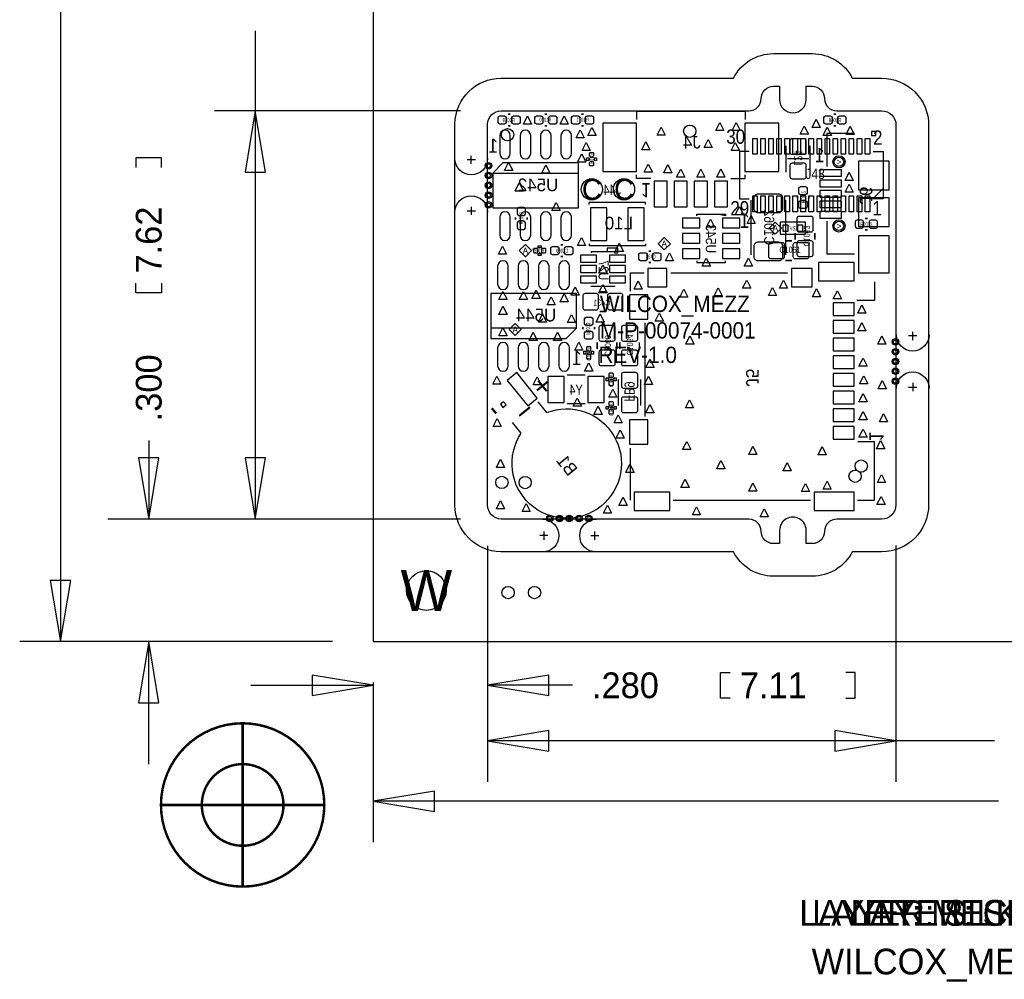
# Model space of a CAD drawing. Extents: x -29 to 285, y -29 to 263.
# Tile 1 of 6: x -29 to 32, y -29 to 31. Entities that reach past the tile are written whole.
import ezdxf
from ezdxf.enums import TextEntityAlignment as Align

# ---------------------------------------------------------------- set-up
doc = ezdxf.new("R2010")
doc.units = 0
for name, color, linetype in [('ASSY_BOT', 14, 'CONTINUOUS'), ('ASSY_TOP', 15, 'CONTINUOUS'), ('BOT', 13, 'CONTINUOUS'), ('DRILL', 9, 'CONTINUOUS'), ('OUTLINE', 6, 'CONTINUOUS'), ('SILK_BOT', 10, 'CONTINUOUS'), ('SILK_TOP', 11, 'CONTINUOUS'), ('TOP', 12, 'CONTINUOUS')]:
    doc.layers.add(name, color=color, linetype=linetype)

# ---------------------------------------------------------------- blocks, each defined once
blk = doc.blocks.new('FIGURE_DIAMOND')
blk.add_lwpolyline([(-0.5, 0), (0, 0.5), (0.5, 0), (0, -0.5)], close=True)
blk = doc.blocks.new('FIGURE_TRI')
blk.add_lwpolyline([(-0.5, -0.5), (0, 0.5), (0.5, -0.5)], close=True)
blk = doc.blocks.new('FIGURE_CIRCLE')
blk.add_circle((0, 0), 0.5)

msp = doc.modelspace()

# ---------------------------------------------------------------- linework, layer by layer
at = {"layer": 'BOT'}
for points in [[(1.0541, 24.5745), (0.7493, 24.5745, -0.294587), (0.6477, 24.6761), (0.6477, 24.9809, -0.294587), (0.7493, 25.0825), (1.0541, 25.0825, -0.294587), (1.1557, 24.9809), (1.1557, 24.6761, -0.294587)], [(1.9177, 24.5745), (1.6129, 24.5745, -0.294587), (1.5113, 24.6761), (1.5113, 24.9809, -0.294587), (1.6129, 25.0825), (1.9177, 25.0825, -0.294587), (2.0193, 24.9809), (2.0193, 24.6761, -0.294587)], [(3.3401, 24.5745), (3.0353, 24.5745, -0.294587), (2.9337, 24.6761), (2.9337, 24.9809, -0.294587), (3.0353, 25.0825), (3.3401, 25.0825, -0.294587), (3.4417, 24.9809), (3.4417, 24.6761, -0.294587)], [(4.2037, 24.5745), (3.8989, 24.5745, -0.294587), (3.7973, 24.6761), (3.7973, 24.9809, -0.294587), (3.8989, 25.0825), (4.2037, 25.0825, -0.294587), (4.3053, 24.9809), (4.3053, 24.6761, -0.294587)], [(5.3213, 25.0825), (5.6261, 25.0825, -0.294587), (5.7277, 24.9809), (5.7277, 24.6761, -0.294587), (5.6261, 24.5745), (5.3213, 24.5745, -0.294587), (5.2197, 24.6761), (5.2197, 24.9809, -0.294587)], [(6.1849, 25.0825), (6.4897, 25.0825, -0.294587), (6.5913, 24.9809), (6.5913, 24.6761, -0.294587), (6.4897, 24.5745), (6.1849, 24.5745, -0.294587), (6.0833, 24.6761), (6.0833, 24.9809, -0.294587)], [(21.3233, 24.5745), (21.0185, 24.5745, -0.294587), (20.9169, 24.6761), (20.9169, 24.9809, -0.294587), (21.0185, 25.0825), (21.3233, 25.0825, -0.294587), (21.4249, 24.9809), (21.4249, 24.6761, -0.294587)], [(22.1869, 24.5745), (21.8821, 24.5745, -0.294587), (21.7805, 24.6761), (21.7805, 24.9809, -0.294587), (21.8821, 25.0825), (22.1869, 25.0825, -0.294587), (22.2885, 24.9809), (22.2885, 24.6761, -0.294587)], [(1.4097, 22.7457), (1.4097, 23.8633, 1), (0.7493, 23.8633), (0.7493, 22.7457, 1)], [(2.6797, 22.7457), (2.6797, 23.8633, 1), (2.0193, 23.8633), (2.0193, 22.7457, 1)], [(3.9497, 22.7457), (3.9497, 23.8633, 1), (3.2893, 23.8633), (3.2893, 22.7457, 1)], [(5.2197, 22.7457), (5.2197, 23.8633, 1), (4.5593, 23.8633), (4.5593, 22.7457, 1)], [(18.9357, 22.6949), (19.6977, 22.6949, 0.414214), (19.8247, 22.8219), (19.8247, 23.5331, 0.414214), (19.6977, 23.6601), (18.9357, 23.6601, 0.414214), (18.8087, 23.5331), (18.8087, 22.8219, 0.414214)], [(6.604, 22.620478), (6.604, 22.733, 0.414214), (6.5532, 22.7838), (6.3754, 22.7838, 0.414214), (6.3246, 22.733), (6.3246, 22.620478), (6.402578, 22.5298), (6.526022, 22.5298)], [(6.3246, 22.159722), (6.3246, 22.0472, 0.414214), (6.3754, 21.9964), (6.5532, 21.9964, 0.414214), (6.604, 22.0472), (6.604, 22.159722), (6.526022, 22.2504), (6.402578, 22.2504)], [(18.9357, 21.1709), (19.6977, 21.1709, 0.414214), (19.8247, 21.2979), (19.8247, 22.0091, 0.414214), (19.6977, 22.1361), (18.9357, 22.1361, 0.414214), (18.8087, 22.0091), (18.8087, 21.2979, 0.414214)], [(18.1102, 19.0754, 0.414214), (18.3642, 19.3294), (18.3642, 19.9644, 0.414214), (18.1102, 20.2184), (16.8148, 20.2184, 0.414214), (16.5608, 19.9644), (16.5608, 19.3294, 0.414214), (16.8148, 19.0754)], [(19.3675, 20.2819), (19.3675, 20.5867, -0.294587), (19.4691, 20.6883), (19.7739, 20.6883, -0.294587), (19.8755, 20.5867), (19.8755, 20.2819, -0.294587), (19.7739, 20.1803), (19.4691, 20.1803, -0.294587)], [(19.3675, 19.4183), (19.3675, 19.7231, -0.294587), (19.4691, 19.8247), (19.7739, 19.8247, -0.294587), (19.8755, 19.7231), (19.8755, 19.4183, -0.294587), (19.7739, 19.3167), (19.4691, 19.3167, -0.294587)], [(1.4097, 17.6657), (1.4097, 18.7833, 1), (0.7493, 18.7833), (0.7493, 17.6657, 1)], [(2.6797, 17.6657), (2.6797, 18.7833, 1), (2.0193, 18.7833), (2.0193, 17.6657, 1)], [(3.9497, 17.6657), (3.9497, 18.7833, 1), (3.2893, 18.7833), (3.2893, 17.6657, 1)], [(5.2197, 17.6657), (5.2197, 18.7833, 1), (4.5593, 18.7833), (4.5593, 17.6657, 1)], [(19.3675, 17.8689), (20.1295, 17.8689, 0.414214), (20.2565, 17.9959), (20.2565, 18.7071, 0.414214), (20.1295, 18.8341), (19.3675, 18.8341, 0.414214), (19.2405, 18.7071), (19.2405, 17.9959, 0.414214)], [(18.1102, 16.0782, 0.414214), (18.3642, 16.3322), (18.3642, 16.9672, 0.414214), (18.1102, 17.2212), (16.8148, 17.2212, 0.414214), (16.5608, 16.9672), (16.5608, 16.3322, 0.414214), (16.8148, 16.0782)], [(19.3675, 16.3449), (20.1295, 16.3449, 0.414214), (20.2565, 16.4719), (20.2565, 17.1831, 0.414214), (20.1295, 17.3101), (19.3675, 17.3101, 0.414214), (19.2405, 17.1831), (19.2405, 16.4719, 0.414214)], [(3.115564, 16.7894, 0.414214), (3.064764, 16.8402), (2.912364, 16.8402, 0.414214), (2.861564, 16.7894), (2.861564, 16.6116, 0.414214), (2.912364, 16.5608), (3.064764, 16.5608, 0.414214), (3.115564, 16.6116)], [(3.615436, 16.7894, 0.414214), (3.564636, 16.8402), (3.412236, 16.8402, 0.414214), (3.361436, 16.7894), (3.361436, 16.6116, 0.414214), (3.412236, 16.5608), (3.564636, 16.5608, 0.414214), (3.615436, 16.6116)], [(4.0259, 16.9545), (4.3307, 16.9545, -0.294587), (4.4323, 16.8529), (4.4323, 16.5481, -0.294587), (4.3307, 16.4465), (4.0259, 16.4465, -0.294587), (3.9243, 16.5481), (3.9243, 16.8529, -0.294587)], [(4.8895, 16.9545), (5.1943, 16.9545, -0.294587), (5.2959, 16.8529), (5.2959, 16.5481, -0.294587), (5.1943, 16.4465), (4.8895, 16.4465, -0.294587), (4.7879, 16.5481), (4.7879, 16.8529, -0.294587)], [(9.8171, 16.0655), (9.5123, 16.0655, -0.294587), (9.4107, 16.1671), (9.4107, 16.4719, -0.294587), (9.5123, 16.5735), (9.8171, 16.5735, -0.294587), (9.9187, 16.4719), (9.9187, 16.1671, -0.294587)], [(10.6807, 16.0655), (10.3759, 16.0655, -0.294587), (10.2743, 16.1671), (10.2743, 16.4719, -0.294587), (10.3759, 16.5735), (10.6807, 16.5735, -0.294587), (10.7823, 16.4719), (10.7823, 16.1671, -0.294587)], [(0.6223, 15.7353), (0.6223, 14.6177, 1), (1.2827, 14.6177), (1.2827, 15.7353, 1)], [(1.8923, 15.7353), (1.8923, 14.6177, 1), (2.5527, 14.6177), (2.5527, 15.7353, 1)], [(3.1623, 15.7353), (3.1623, 14.6177, 1), (3.8227, 14.6177), (3.8227, 15.7353, 1)], [(4.4323, 15.7353), (4.4323, 14.6177, 1), (5.0927, 14.6177), (5.0927, 15.7353, 1)], [(5.9309, 13.9065), (5.9309, 13.1445, 0.414214), (6.0579, 13.0175), (6.7691, 13.0175, 0.414214), (6.8961, 13.1445), (6.8961, 13.9065, 0.414214), (6.7691, 14.0335), (6.0579, 14.0335, 0.414214)], [(7.4549, 13.9065), (7.4549, 13.1445, 0.414214), (7.5819, 13.0175), (8.2931, 13.0175, 0.414214), (8.4201, 13.1445), (8.4201, 13.9065, 0.414214), (8.2931, 14.0335), (7.5819, 14.0335, 0.414214)], [(6.5405, 12.4587), (6.5405, 12.1539, -0.294587), (6.4389, 12.0523), (6.1341, 12.0523, -0.294587), (6.0325, 12.1539), (6.0325, 12.4587, -0.294587), (6.1341, 12.5603), (6.4389, 12.5603, -0.294587)], [(6.5405, 11.5951), (6.5405, 11.2903, -0.294587), (6.4389, 11.1887), (6.1341, 11.1887, -0.294587), (6.0325, 11.2903), (6.0325, 11.5951, -0.294587), (6.1341, 11.6967), (6.4389, 11.6967, -0.294587)], [(7.8105, 12.0396), (7.0485, 12.0396, 0.414214), (6.9215, 11.9126), (6.9215, 11.2014, 0.414214), (7.0485, 11.0744), (7.8105, 11.0744, 0.414214), (7.9375, 11.2014), (7.9375, 11.9126, 0.414214)], [(8.4455, 11.0744), (9.2075, 11.0744, 0.414214), (9.3345, 11.2014), (9.3345, 11.9126, 0.414214), (9.2075, 12.0396), (8.4455, 12.0396, 0.414214), (8.3185, 11.9126), (8.3185, 11.2014, 0.414214)], [(0.6223, 10.6553), (0.6223, 9.5377, 1), (1.2827, 9.5377), (1.2827, 10.6553, 1)], [(1.8923, 10.6553), (1.8923, 9.5377, 1), (2.5527, 9.5377), (2.5527, 10.6553, 1)], [(3.1623, 10.6553), (3.1623, 9.5377, 1), (3.8227, 9.5377), (3.8227, 10.6553, 1)], [(4.4323, 10.6553), (4.4323, 9.5377, 1), (5.0927, 9.5377), (5.0927, 10.6553, 1)], [(6.1976, 10.727436, 0.414214), (6.1468, 10.676636), (6.1468, 10.524236, 0.414214), (6.1976, 10.473436), (6.3754, 10.473436, 0.414214), (6.4262, 10.524236), (6.4262, 10.676636, 0.414214), (6.3754, 10.727436)], [(7.8105, 10.5156), (7.0485, 10.5156, 0.414214), (6.9215, 10.3886), (6.9215, 9.6774, 0.414214), (7.0485, 9.5504), (7.8105, 9.5504, 0.414214), (7.9375, 9.6774), (7.9375, 10.3886, 0.414214)], [(8.4455, 9.5504), (9.2075, 9.5504, 0.414214), (9.3345, 9.6774), (9.3345, 10.3886, 0.414214), (9.2075, 10.5156), (8.4455, 10.5156, 0.414214), (8.3185, 10.3886), (8.3185, 9.6774, 0.414214)], [(6.1976, 10.227564, 0.414214), (6.1468, 10.176764), (6.1468, 10.024364, 0.414214), (6.1976, 9.973564), (6.3754, 9.973564, 0.414214), (6.4262, 10.024364), (6.4262, 10.176764, 0.414214), (6.3754, 10.227564)], [(7.5946, 9.076436, 0.414214), (7.5438, 9.025636), (7.5438, 8.873236, 0.414214), (7.5946, 8.822436), (7.7724, 8.822436, 0.414214), (7.8232, 8.873236), (7.8232, 9.025636, 0.414214), (7.7724, 9.076436)], [(7.5946, 8.576564, 0.414214), (7.5438, 8.525764), (7.5438, 8.373364, 0.414214), (7.5946, 8.322564), (7.7724, 8.322564, 0.414214), (7.8232, 8.373364), (7.8232, 8.525764, 0.414214), (7.7724, 8.576564)], [(9.2075, 9.1186), (8.4455, 9.1186, 0.414214), (8.3185, 8.9916), (8.3185, 8.2804, 0.414214), (8.4455, 8.1534), (9.2075, 8.1534, 0.414214), (9.3345, 8.2804), (9.3345, 8.9916, 0.414214)], [(9.2075, 7.5946), (8.4455, 7.5946, 0.414214), (8.3185, 7.4676), (8.3185, 6.7564, 0.414214), (8.4455, 6.6294), (9.2075, 6.6294, 0.414214), (9.3345, 6.7564), (9.3345, 7.4676, 0.414214)], [(7.7724, 7.044436, 0.414214), (7.8232, 7.095236), (7.8232, 7.247636, 0.414214), (7.7724, 7.298436), (7.5946, 7.298436, 0.414214), (7.5438, 7.247636), (7.5438, 7.095236, 0.414214), (7.5946, 7.044436)], [(7.7724, 6.544564, 0.414214), (7.8232, 6.595364), (7.8232, 6.747764, 0.414214), (7.7724, 6.798564), (7.5946, 6.798564, 0.414214), (7.5438, 6.747764), (7.5438, 6.595364, 0.414214), (7.5946, 6.544564)]]:
    msp.add_lwpolyline(points, format="xyb", close=True, dxfattribs=at)
for points in [[(7.162394, 24.632107), (7.162394, 21.634907), (9.270594, 21.634907), (9.270594, 24.632107)], [(16.002406, 24.632107), (16.002406, 21.634907), (18.110606, 21.634907), (18.110606, 24.632107)], [(24.1427, 24.1173), (23.8887, 24.1173), (23.8887, 23.8633), (24.1427, 23.8633)], [(24.9682, 22.2631), (23.0632, 22.2631), (23.0632, 20.4851), (24.9682, 20.4851)], [(22.0091, 21.734272), (20.6629, 21.734272), (20.6629, 21.327872), (22.0091, 21.327872)], [(10.355097, 21.0185), (10.355097, 19.4183), (11.167897, 19.4183), (11.167897, 21.0185)], [(11.605108, 21.0185), (11.605108, 19.4183), (12.417908, 19.4183), (12.417908, 21.0185)], [(12.855092, 21.0185), (12.855092, 19.4183), (13.667892, 19.4183), (13.667892, 21.0185)], [(14.105103, 21.0185), (14.105103, 19.4183), (14.917903, 19.4183), (14.917903, 21.0185)], [(22.0091, 21.084286), (20.6629, 21.084286), (20.6629, 20.677886), (22.0091, 20.677886)], [(22.0091, 20.4343), (20.6629, 20.4343), (20.6629, 20.0279), (22.0091, 20.0279)], [(22.0091, 19.784314), (20.6629, 19.784314), (20.6629, 19.377914), (22.0091, 19.377914)], [(24.9682, 19.9771), (23.0632, 19.9771), (23.0632, 18.1991), (24.9682, 18.1991)], [(6.4008, 19.3675), (6.4008, 17.3355), (7.4168, 17.3355), (7.4168, 19.3675)], [(9.7282, 17.3355), (9.7282, 19.3675), (8.7122, 19.3675), (8.7122, 17.3355)], [(22.0091, 19.134328), (20.6629, 19.134328), (20.6629, 18.727928), (22.0091, 18.727928)], [(13.208, 18.7198), (12.1158, 18.7198), (12.1158, 18.1102), (13.208, 18.1102)], [(15.6972, 18.7198), (14.605, 18.7198), (14.605, 18.1102), (15.6972, 18.1102)], [(13.208, 17.7673), (12.1158, 17.7673), (12.1158, 17.1577), (13.208, 17.1577)], [(15.6972, 17.7673), (14.605, 17.7673), (14.605, 17.1577), (15.6972, 17.1577)], [(24.9682, 17.6276), (23.0632, 17.6276), (23.0632, 15.3162), (24.9682, 15.3162)], [(13.208, 16.8148), (12.1158, 16.8148), (12.1158, 16.2052), (13.208, 16.2052)], [(15.6972, 16.8148), (14.605, 16.8148), (14.605, 16.2052), (15.6972, 16.2052)], [(6.7691, 15.991586), (6.7691, 16.423386), (5.7785, 16.423386), (5.7785, 15.991586)], [(8.5725, 15.991586), (8.5725, 16.423386), (7.5819, 16.423386), (7.5819, 15.991586)], [(20.5867, 14.8209), (22.7965, 14.8209), (22.7965, 15.9639), (20.5867, 15.9639)], [(6.7691, 15.3416), (6.7691, 15.7734), (5.7785, 15.7734), (5.7785, 15.3416)], [(8.5725, 15.3416), (8.5725, 15.7734), (7.5819, 15.7734), (7.5819, 15.3416)], [(9.9568, 14.4526), (11.1506, 14.4526), (11.1506, 15.5956), (9.9568, 15.5956)], [(18.9103, 14.4526), (20.1803, 14.4526), (20.1803, 15.5956), (18.9103, 15.5956)], [(6.7691, 14.691614), (6.7691, 15.123414), (5.7785, 15.123414), (5.7785, 14.691614)], [(8.5725, 14.691614), (8.5725, 15.123414), (7.5819, 15.123414), (7.5819, 14.691614)], [(8.8265, 12.4333), (9.9695, 12.4333), (9.9695, 13.9573), (8.8265, 13.9573)], [(21.5011, 12.668758), (22.7965, 12.668758), (22.7965, 13.456158), (21.5011, 13.456158)], [(21.5011, 11.568684), (22.7965, 11.568684), (22.7965, 12.356084), (21.5011, 12.356084)], [(21.5011, 10.468864), (22.7965, 10.468864), (22.7965, 11.256264), (21.5011, 11.256264)], [(21.5011, 9.36879), (22.7965, 9.36879), (22.7965, 10.15619), (21.5011, 10.15619)], [(1.220937, 8.631701), (2.499716, 7.05254), (3.091901, 7.532082), (1.813122, 9.111243)], [(4.757166, 7.2517), (4.757166, 8.8773), (3.741166, 8.8773), (3.741166, 7.2517)], [(7.257034, 7.2517), (7.257034, 8.8773), (6.241034, 8.8773), (6.241034, 7.2517)], [(21.5011, 8.268716), (22.7965, 8.268716), (22.7965, 9.056116), (21.5011, 9.056116)], [(21.5011, 7.168896), (22.7965, 7.168896), (22.7965, 7.956296), (21.5011, 7.956296)], [(0.793427, 7.141579), (0.953274, 6.944184), (1.150669, 7.104031), (0.990822, 7.301426)], [(21.5011, 6.068822), (22.7965, 6.068822), (22.7965, 6.856222), (21.5011, 6.856222)], [(8.8265, 4.6609), (9.9695, 4.6609), (9.9695, 6.1849), (8.8265, 6.1849)], [(21.5011, 4.968748), (22.7965, 4.968748), (22.7965, 5.756148), (21.5011, 5.756148)], [(9.1186, 0.536448), (11.3284, 0.536448), (11.3284, 1.679448), (9.1186, 1.679448)], [(20.3073, 0.536448), (22.7965, 0.536448), (22.7965, 1.679448), (20.3073, 1.679448)]]:
    msp.add_lwpolyline(points, close=True, dxfattribs=at)
for centre, radius in [((12.573, 24.13), 0.381), ((0.0508, 21.9837), 0.127), ((21.8567, 22.225), 0.2921), ((0.0508, 21.3741), 0.127), ((0.0508, 20.7645), 0.127), ((6.480302, 20.513888), 0.6604), ((8.480298, 20.513888), 0.6604), ((0.0508, 20.1549), 0.127), ((0.0508, 19.5453), 0.127), ((21.8567, 18.2372), 0.2921), ((25.3746, 11.0236), 0.127), ((25.3746, 10.414), 0.127), ((25.3746, 9.8044), 0.127), ((25.3746, 9.1948), 0.127), ((25.3746, 8.5852), 0.127), ((23.241, 3.302), 0.381), ((0.889, 2.286), 0.381), ((3.8608, 0.0381), 0.127), ((4.4704, 0.0381), 0.127), ((5.08, 0.0381), 0.127), ((5.6896, 0.0381), 0.127), ((6.2992, 0.0381), 0.127), ((-3.81, -4.445), 1.2319), ((1.27, -4.572), 0.381)]:
    msp.add_circle(centre, radius, dxfattribs=at)
at = {"layer": 'DRILL'}
for points in [[(-26.5684, 40.30345), (-26.5684, -7.62)], [(-14.4526, 30.37205), (-14.4526, 25.4)], [(-1.692656, 25.4), (-16.9926, 25.4)], [(-14.4526, 25.4), (-14.4526, 0)], [(-20.2819, 21.8694), (-20.2819, 22.4663), (-21.8821, 22.4663), (-21.8821, 21.8694)], [(-20.2819, 14.6812), (-20.2819, 14.0843), (-21.8821, 14.0843), (-21.8821, 14.6812)], [(-21.082, 4.88315), (-21.082, 0)], [(-1.693672, 0), (-23.622, 0)], [(-1.693672, 0), (-16.9926, 0)], [(0, -1.665478), (0, -16.3322)], [(0, -1.665478), (0, -12.8778)], [(25.4, -1.651), (25.4, -16.3322)], [(-9.652, -7.62), (-29.1084, -7.62)], [(-9.652, -7.62), (-23.622, -7.62)], [(-21.082, -15.24), (-21.082, -7.62)], [(15.0876, -11.1379), (14.4907, -11.1379), (14.4907, -9.5377), (15.0876, -9.5377)], [(22.2758, -11.1379), (22.8727, -11.1379), (22.8727, -9.5377), (22.2758, -9.5377)], [(-14.732, -10.3378), (-7.112, -10.3378)], [(-7.112, -10.16), (-7.112, -20.0914)], [(-7.112, -10.16), (-7.112, -12.8778)], [(5.28955, -10.3378), (0, -10.3378)], [(25.4, -13.7922), (0, -13.7922)], [(31.54045, -13.7922), (25.4, -13.7922)], [(31.76905, -17.5514), (-7.112, -17.5514)]]:
    msp.add_lwpolyline(points, dxfattribs=at)
for points in [[(-13.8176, 21.59), (-14.4526, 25.4), (-15.0876, 21.59)], [(-21.717, 3.81), (-21.082, 0), (-20.447, 3.81)], [(-15.0876, 3.81), (-14.4526, 0), (-13.8176, 3.81)], [(-27.2034, -3.81), (-26.5684, -7.62), (-25.9334, -3.81)], [(-20.447, -11.43), (-21.082, -7.62), (-21.717, -11.43)], [(-10.922, -10.9728), (-7.112, -10.3378), (-10.922, -9.7028)], [(3.81, -9.7028), (0, -10.3378), (3.81, -10.9728)], [(3.81, -13.1572), (0, -13.7922), (3.81, -14.4272)], [(21.59, -14.4272), (25.4, -13.7922), (21.59, -13.1572)], [(-3.302, -16.9164), (-7.112, -17.5514), (-3.302, -18.1864)]]:
    msp.add_lwpolyline(points, close=True, dxfattribs=at)
at = {"layer": 'DRILL', "const_width": 0.1524}
for points in [[(-10.16, -17.78, 1), (-20.32, -17.78, 1)], [(-12.7, -17.78, 1), (-17.78, -17.78, 1)]]:
    msp.add_lwpolyline(points, format="xyb", close=True, dxfattribs=at)
for points in [[(-15.24, -12.7), (-15.24, -22.86)], [(-20.32, -17.78), (-10.16, -17.78)]]:
    msp.add_lwpolyline(points, dxfattribs=at)
at = {"layer": 'OUTLINE'}
msp.add_lwpolyline([(-7.112, -7.62), (101.6, -7.62), (101.6, 108.204), (-7.112, 108.204)], close=True, dxfattribs=at)
for points in [[(17.77998, -3.556, -0.281856), (15.291326, -2.032), (0.822742, -2.032, -0.408959), (-2.032, 0.874522), (-2.032, 24.596484, -0.409728), (0.847344, 27.432), (15.291313, 27.432, -0.281862), (17.779987, 28.956), (20.192987, 28.956, -0.281866), (22.681689, 27.432), (24.510982, 27.432), (24.511023, 27.432, -0.414218), (27.432, 24.510982), (27.432, 0.88899, -0.414209), (24.51101, -2.032), (22.681677, -2.032, -0.281858), (20.193013, -3.556)], [(25.4, 0.889, -0.414205), (24.511, 0), (21.717, 0, 0.414224), (20.955, -0.762, -0.414203), (20.193, -1.524), (19.812, -1.524), (19.812, -0.6985, 1.000053), (18.161, -0.6985), (18.161, -1.524), (17.78, -1.524, -0.414196), (17.018, -0.762, 0.414231), (16.256, 0), (0.846328, 0, -0.404649), (0, 0.874522), (0, 24.576278, -0.405958), (0.847344, 25.4), (16.256, 25.4, 0.414203), (17.018, 26.162, -0.414224), (17.78, 26.924), (18.161, 26.924), (18.161, 26.0985, 0.999947), (19.812, 26.0985), (19.812, 26.924), (20.193, 26.924, -0.414231), (20.955, 26.162, 0.414196), (21.717, 25.4), (24.511, 25.4, -0.414228), (25.4, 24.511)]]:
    msp.add_lwpolyline(points, format="xyb", close=True, dxfattribs=at)
for points in [[(0, 22.4282, -1), (-2.032, 22.4282)], [(-2.032, 19.1008, -1), (0, 19.1008)], [(27.4574, 11.4681, -1), (25.4254, 11.4681)], [(25.4254, 8.1407, -1), (27.4574, 8.1407)], [(3.4163, -0.0127, -1), (3.4163, -2.0447)], [(6.7437, -2.0447, -1), (6.7437, -0.0127)]]:
    msp.add_lwpolyline(points, format="xyb", dxfattribs=at)
for points in [[(-0.762, 22.352), (-1.27, 22.352)], [(-1.016, 22.098), (-1.016, 22.606)], [(-1.27, 19.177), (-0.762, 19.177)], [(-1.016, 19.431), (-1.016, 18.923)], [(26.4414, 11.1379), (26.4414, 11.6459)], [(26.6954, 11.3919), (26.1874, 11.3919)], [(26.1874, 8.2169), (26.6954, 8.2169)], [(26.4414, 8.4709), (26.4414, 7.9629)], [(1.222756, 0.874268), (1.222756, 0.870966)], [(3.7465, -1.0287), (3.2385, -1.0287)], [(3.4925, -0.7747), (3.4925, -1.2827)], [(6.4135, -1.0287), (6.9215, -1.0287)], [(6.6675, -1.2827), (6.6675, -0.7747)]]:
    msp.add_lwpolyline(points, dxfattribs=at)
at = {"layer": 'SILK_BOT'}
for points, const_width in [([(1.4097, 25.1841), (1.2573, 25.1841)], 0.1016), ([(3.6957, 25.1841), (3.5433, 25.1841)], 0.1016), ([(5.8293, 25.1841), (5.9817, 25.1841)], 0.1016), ([(21.6789, 25.1841), (21.5265, 25.1841)], 0.1016), ([(1.4097, 24.4729), (1.2573, 24.4729)], 0.1016), ([(3.6957, 24.4729), (3.5433, 24.4729)], 0.1016), ([(5.8293, 24.4729), (5.9817, 24.4729)], 0.1016), ([(21.6789, 24.4729), (21.5265, 24.4729)], 0.1016), ([(19.2659, 19.9263), (19.2659, 20.0787)], 0.1016), ([(19.9771, 19.9263), (19.9771, 20.0787)], 0.1016), ([(19.1389, 17.7927), (19.1389, 17.3863)], 0.1016), ([(20.3581, 17.7927), (20.3581, 17.3863)], 0.1016), ([(4.5339, 17.0561), (4.6863, 17.0561)], 0.1016), ([(10.1727, 16.6751), (10.0203, 16.6751)], 0.1016), ([(4.5339, 16.3449), (4.6863, 16.3449)], 0.1016), ([(10.1727, 15.9639), (10.0203, 15.9639)], 0.1016), ([(7.3787, 14.1351), (6.9723, 14.1351)], 0.1016), ([(7.3787, 12.9159), (6.9723, 12.9159)], 0.1016), ([(5.9309, 11.9507), (5.9309, 11.7983)], 0.1016), ([(6.6421, 11.9507), (6.6421, 11.7983)], 0.1016), ([(6.8199, 10.5918), (6.8199, 10.9982)], 0.1016), ([(8.0391, 10.5918), (8.0391, 10.9982)], 0.1016), ([(8.2169, 10.9982), (8.2169, 10.5918)], 0.1016), ([(9.4361, 10.9982), (9.4361, 10.5918)], 0.1016), ([(2.635103, 6.966072), (1.963961, 6.422591)], 0.127)]:
    msp.add_lwpolyline(points, dxfattribs=dict(at, const_width=const_width))
for points in [[(9.2583, 25.3873), (16.0147, 25.3873)], [(9.2583, 25.3873), (9.2583, 24.8539)], [(16.0147, 25.3873), (16.0147, 24.8539)], [(22.8219, 23.9903), (21.0947, 23.9903), (21.0947, 21.9329)], [(18.5801, 21.5773), (18.5801, 23.2283)], [(20.0533, 23.2283), (20.0533, 21.5773)], [(19.9771, 22.4155), (18.6563, 22.4155)], [(0.3175, 21.5265), (5.6515, 21.5265)], [(10.1473, 21.1963), (9.2583, 21.1963), (9.2583, 21.4249)], [(15.1257, 21.1963), (16.0147, 21.1963), (16.0147, 21.4249)], [(9.8171, 19.6977), (6.3119, 19.6977)], [(6.3119, 19.5707), (6.3119, 19.6977)], [(9.8171, 19.5707), (9.8171, 19.6977)], [(16.3703, 19.8501), (16.3703, 16.4465)], [(18.5547, 16.4465), (18.5547, 19.8501)], [(13.0175, 18.8595), (13.0175, 18.9611), (14.7955, 18.9611), (14.7955, 18.8595), (14.2748, 18.9611)], [(21.0947, 18.5293), (21.0947, 16.4719)], [(6.3119, 17.1323), (6.3119, 17.0053)], [(9.8171, 17.0053), (6.3119, 17.0053)], [(6.4643, 16.5735), (6.4643, 16.6497), (7.8867, 16.6497), (7.8867, 16.5735)], [(9.8171, 17.1323), (9.8171, 17.0053)], [(13.0175, 16.0655), (13.0175, 15.9639), (14.7955, 15.9639), (14.7955, 16.0655)], [(22.8219, 16.4719), (21.0947, 16.4719)], [(8.8773, 14.1859), (8.8773, 15.3289), (9.7409, 15.3289)], [(11.3919, 15.3289), (18.6563, 15.3289)], [(24.0665, 14.7574), (24.0665, 13.6017), (22.9743, 13.6017)], [(7.8867, 14.5161), (7.8867, 14.4653), (6.4643, 14.4653), (6.4643, 14.5161)], [(5.5245, 11.8745), (0.1905, 11.8745)], [(9.7917, 6.3881), (9.7917, 12.2047)], [(6.1849, 10.3505), (6.3881, 10.3505)], [(6.0579, 8.9535), (4.9403, 8.9535)], [(7.5819, 8.6995), (7.7851, 8.6995)], [(8.1407, 7.0612), (8.1407, 8.6868)], [(9.5123, 8.6868), (9.5123, 7.0612)], [(6.0579, 7.1755), (4.9403, 7.1755)], [(7.7851, 6.9215), (7.5819, 6.9215)], [(8.8773, 1.1811), (8.8773, 4.4069)], [(22.9997, 1.1811), (24.0665, 1.1811), (24.0665, 4.8133), (23.0251, 4.8133)], [(11.5443, 1.1811), (20.0787, 1.1811)]]:
    msp.add_lwpolyline(points, dxfattribs=at)
for points in [[(5.6515, 22.1615), (0.9525, 22.1615), (0.3175, 21.5265), (0.3175, 19.3675), (5.6515, 19.3675)], [(6.1595, 22.479), (6.2865, 22.479), (6.2865, 22.3012), (6.1595, 22.3012)], [(6.6421, 22.479), (6.7691, 22.479), (6.7691, 22.3012), (6.6421, 22.3012)], [(3.3274, 17.0053), (3.3274, 16.8783), (3.1496, 16.8783), (3.1496, 17.0053)], [(7.8867, 16.5735), (8.0899, 16.5735), (8.0899, 16.8529), (7.4295, 16.8529), (7.4295, 16.6497), (7.8867, 16.6497)], [(3.3274, 16.5227), (3.3274, 16.3957), (3.1496, 16.3957), (3.1496, 16.5227)], [(0.1905, 11.2395), (4.8895, 11.2395), (5.5245, 11.8745), (5.5245, 14.0335), (0.1905, 14.0335)], [(5.9817, 10.4394), (6.1087, 10.4394), (6.1087, 10.2616), (5.9817, 10.2616)], [(6.4643, 10.4394), (6.5913, 10.4394), (6.5913, 10.2616), (6.4643, 10.2616)], [(7.3787, 8.7884), (7.5057, 8.7884), (7.5057, 8.6106), (7.3787, 8.6106)], [(7.8613, 8.7884), (7.9883, 8.7884), (7.9883, 8.6106), (7.8613, 8.6106)], [(7.5057, 6.8326), (7.3787, 6.8326), (7.3787, 7.0104), (7.5057, 7.0104)], [(7.9883, 6.8326), (7.8613, 6.8326), (7.8613, 7.0104), (7.9883, 7.0104)]]:
    msp.add_lwpolyline(points, close=True, dxfattribs=at)
msp.add_lwpolyline([(3.121081, 7.294242), (3.664562, 6.623098, -6.550007), (2.085404, 5.34432), (1.541922, 6.015462)], format="xyb", dxfattribs=at)
at = {"layer": 'SILK_TOP'}
for points in [[(16.2687, 22.8727), (15.6591, 22.8727), (15.6591, 19.9263), (16.2687, 19.9263)], [(23.9903, 22.8727), (24.5999, 22.8727), (24.5999, 19.9263), (23.9649, 19.9263), (24.5999, 20.5613)]]:
    msp.add_lwpolyline(points, dxfattribs=at)
at = {"layer": 'SILK_TOP', "const_width": 0.1016}
for points in [[(1.7399, 18.7833), (1.7399, 18.6309)], [(2.4511, 18.7833), (2.4511, 18.6309)], [(23.4823, 18.7071), (23.6347, 18.7071)], [(23.4823, 17.9959), (23.6347, 17.9959)], [(18.9357, 17.3101), (18.5293, 17.3101)], [(18.9357, 16.0909), (18.5293, 16.0909)]]:
    msp.add_lwpolyline(points, dxfattribs=at)
at = {"layer": 'SILK_TOP'}
msp.add_lwpolyline([(19.7739, 18.4785), (18.1991, 18.4785), (18.1991, 17.7165), (19.7739, 17.7165)], close=True, dxfattribs=at)
at = {"layer": 'TOP'}
for points in [[(16.48968, 22.694646), (16.48968, 23.685246), (16.76908, 23.685246), (16.76908, 22.694646)], [(16.989806, 22.694646), (16.989806, 23.685246), (17.269206, 23.685246), (17.269206, 22.694646)], [(17.489678, 22.694646), (17.489678, 23.685246), (17.769078, 23.685246), (17.769078, 22.694646)], [(17.989804, 22.694646), (17.989804, 23.685246), (18.269204, 23.685246), (18.269204, 22.694646)], [(18.489676, 22.694646), (18.489676, 23.685246), (18.769076, 23.685246), (18.769076, 22.694646)], [(18.989802, 22.694646), (18.989802, 23.685246), (19.269202, 23.685246), (19.269202, 22.694646)], [(19.489674, 22.694646), (19.489674, 23.685246), (19.769074, 23.685246), (19.769074, 22.694646)], [(19.9898, 22.694646), (19.9898, 23.685246), (20.2692, 23.685246), (20.2692, 22.694646)], [(20.489926, 22.694646), (20.489926, 23.685246), (20.769326, 23.685246), (20.769326, 22.694646)], [(20.989798, 22.694646), (20.989798, 23.685246), (21.269198, 23.685246), (21.269198, 22.694646)], [(21.489924, 22.694646), (21.489924, 23.685246), (21.769324, 23.685246), (21.769324, 22.694646)], [(21.989796, 22.694646), (21.989796, 23.685246), (22.269196, 23.685246), (22.269196, 22.694646)], [(22.489922, 22.694646), (22.489922, 23.685246), (22.769322, 23.685246), (22.769322, 22.694646)], [(22.989794, 22.694646), (22.989794, 23.685246), (23.269194, 23.685246), (23.269194, 22.694646)], [(23.48992, 22.694646), (23.48992, 23.685246), (23.76932, 23.685246), (23.76932, 22.694646)], [(16.48968, 19.113754), (16.48968, 20.104354), (16.76908, 20.104354), (16.76908, 19.113754)], [(16.989806, 19.113754), (16.989806, 20.104354), (17.269206, 20.104354), (17.269206, 19.113754)], [(17.489678, 19.113754), (17.489678, 20.104354), (17.769078, 20.104354), (17.769078, 19.113754)], [(17.989804, 19.113754), (17.989804, 20.104354), (18.269204, 20.104354), (18.269204, 19.113754)], [(18.489676, 19.113754), (18.489676, 20.104354), (18.769076, 20.104354), (18.769076, 19.113754)], [(18.989802, 19.113754), (18.989802, 20.104354), (19.269202, 20.104354), (19.269202, 19.113754)], [(19.489674, 19.113754), (19.489674, 20.104354), (19.769074, 20.104354), (19.769074, 19.113754)], [(19.9898, 19.113754), (19.9898, 20.104354), (20.2692, 20.104354), (20.2692, 19.113754)], [(20.489926, 19.113754), (20.489926, 20.104354), (20.769326, 20.104354), (20.769326, 19.113754)], [(20.989798, 19.113754), (20.989798, 20.104354), (21.269198, 20.104354), (21.269198, 19.113754)], [(21.489924, 19.113754), (21.489924, 20.104354), (21.769324, 20.104354), (21.769324, 19.113754)], [(21.989796, 19.113754), (21.989796, 20.104354), (22.269196, 20.104354), (22.269196, 19.113754)], [(22.489922, 19.113754), (22.489922, 20.104354), (22.769322, 20.104354), (22.769322, 19.113754)], [(22.989794, 19.113754), (22.989794, 20.104354), (23.269194, 20.104354), (23.269194, 19.113754)], [(23.48992, 19.113754), (23.48992, 20.104354), (23.76932, 20.104354), (23.76932, 19.113754)], [(18.6817, 18.3007), (18.6817, 17.8943), (18.3769, 17.8943), (18.3769, 18.3007)], [(19.2913, 17.8943), (19.2913, 18.3007), (19.5961, 18.3007), (19.5961, 17.8943)]]:
    msp.add_lwpolyline(points, close=True, dxfattribs=at)
for points in [[(1.8415, 19.2913), (1.8415, 18.9865, 0.294587), (1.9431, 18.8849), (2.2479, 18.8849, 0.294587), (2.3495, 18.9865), (2.3495, 19.2913, 0.294587), (2.2479, 19.3929), (1.9431, 19.3929, 0.294587)], [(1.8415, 18.4277), (1.8415, 18.1229, 0.294587), (1.9431, 18.0213), (2.2479, 18.0213, 0.294587), (2.3495, 18.1229), (2.3495, 18.4277, 0.294587), (2.2479, 18.5293), (1.9431, 18.5293, 0.294587)], [(22.9743, 18.0975), (23.2791, 18.0975, 0.294587), (23.3807, 18.1991), (23.3807, 18.5039, 0.294587), (23.2791, 18.6055), (22.9743, 18.6055, 0.294587), (22.8727, 18.5039), (22.8727, 18.1991, 0.294587)], [(23.8379, 18.0975), (24.1427, 18.0975, 0.294587), (24.2443, 18.1991), (24.2443, 18.5039, 0.294587), (24.1427, 18.6055), (23.8379, 18.6055, 0.294587), (23.7363, 18.5039), (23.7363, 18.1991, 0.294587)], [(17.4879, 16.3195), (17.4879, 17.0815, -0.414214), (17.6149, 17.2085), (18.3261, 17.2085, -0.414214), (18.4531, 17.0815), (18.4531, 16.3195, -0.414214), (18.3261, 16.1925), (17.6149, 16.1925, -0.414214)], [(19.0119, 16.3195), (19.0119, 17.0815, -0.414214), (19.1389, 17.2085), (19.8501, 17.2085, -0.414214), (19.9771, 17.0815), (19.9771, 16.3195, -0.414214), (19.8501, 16.1925), (19.1389, 16.1925, -0.414214)]]:
    msp.add_lwpolyline(points, format="xyb", close=True, dxfattribs=at)
for centre, radius in [((1.2446, 23.9141), 0.381), ((0.0508, 21.9837), 0.127), ((21.8567, 22.225), 0.2921), ((0.0508, 21.3741), 0.127), ((0.0508, 20.7645), 0.127), ((6.480302, 20.513888), 0.6604), ((8.480298, 20.513888), 0.6604), ((0.0508, 20.1549), 0.127), ((0.0508, 19.5453), 0.127), ((21.8567, 18.2372), 0.2921), ((25.3746, 11.0236), 0.127), ((25.3746, 10.414), 0.127), ((25.3746, 9.8044), 0.127), ((25.3746, 9.1948), 0.127), ((25.3746, 8.5852), 0.127), ((2.3368, 2.2733), 0.381), ((22.86, 2.667), 0.381), ((3.8608, 0.0381), 0.127), ((4.4704, 0.0381), 0.127), ((5.08, 0.0381), 0.127), ((5.6896, 0.0381), 0.127), ((6.2992, 0.0381), 0.127), ((-3.81, -4.445), 1.2319), ((2.921, -4.572), 0.381)]:
    msp.add_circle(centre, radius, dxfattribs=at)

# ---------------------------------------------------------------- block references
at = {"layer": 'DRILL'}
for name, p, xscale, yscale in [('FIGURE_TRI', (2.4765, 24.8285), 0.508, 0.508), ('FIGURE_TRI', (4.7625, 24.8285), 0.508, 0.508), ('FIGURE_TRI', (14.4399, 24.4221), 0.508, 0.508), ('FIGURE_TRI', (15.4559, 24.4221), 0.508, 0.508), ('FIGURE_TRI', (20.4343, 24.6253), 0.508, 0.508), ('FIGURE_TRI', (5.7531, 23.9649), 0.508, 0.508), ('FIGURE_TRI', (6.4897, 24.1173), 0.508, 0.508), ('FIGURE_TRI', (10.795, 24.13), 0.508, 0.508), ('FIGURE_TRI', (19.6977, 24.1935), 0.508, 0.508), ('FIGURE_TRI', (21.129498, 24.125301), 0.508, 0.508), ('FIGURE_TRI', (22.5552, 24.188453), 0.508, 0.508), ('FIGURE_TRI', (6.1341, 23.1775), 0.508, 0.508), ('FIGURE_TRI', (9.8425, 23.2283), 0.508, 0.508), ('FIGURE_TRI', (13.716, 23.368), 0.508, 0.508), ('FIGURE_TRI', (15.4051, 23.1775), 0.508, 0.508), ('FIGURE_TRI', (5.8547, 22.4663), 0.508, 0.508), ('FIGURE_CIRCLE', (0.0508, 21.9837), 0.4064, 0.4064), ('FIGURE_TRI', (1.3081, 21.9329), 0.508, 0.508), ('FIGURE_TRI', (9.9949, 21.8313), 0.508, 0.508), ('FIGURE_TRI', (11.2141, 21.8059), 0.508, 0.508), ('FIGURE_CIRCLE', (21.8567, 22.225), 0.762, 0.762), ('FIGURE_CIRCLE', (0.0508, 21.3741), 0.4064, 0.4064), ('FIGURE_TRI', (3.6195, 21.7805), 0.508, 0.508), ('FIGURE_TRI', (12.011508, 21.516492), 0.508, 0.508), ('FIGURE_TRI', (13.261492, 21.516492), 0.508, 0.508), ('FIGURE_TRI', (14.511503, 21.531097), 0.508, 0.508), ('FIGURE_TRI', (22.4917, 21.3233), 0.508, 0.508), ('FIGURE_CIRCLE', (0.0508, 20.7645), 0.4064, 0.4064), ('FIGURE_TRI', (1.9685, 20.6629), 0.508, 0.508), ('FIGURE_TRI', (22.4917, 20.5867), 0.508, 0.508), ('FIGURE_CIRCLE', (0.0508, 20.1549), 0.4064, 0.4064), ('FIGURE_CIRCLE', (0.0508, 19.5453), 0.4064, 0.4064), ('FIGURE_TRI', (4.2545, 19.4437), 0.508, 0.508), ('FIGURE_TRI', (15.6591, 19.1897), 0.508, 0.508), ('FIGURE_TRI', (13.8684, 18.415), 0.508, 0.508), ('FIGURE_TRI', (16.3957, 18.6436), 0.508, 0.508), ('FIGURE_DIAMOND', (17.8943, 18.0975), 0.762, 0.762), ('FIGURE_CIRCLE', (21.8567, 18.2372), 0.762, 0.762), ('FIGURE_TRI', (5.842, 17.272), 0.508, 0.508), ('FIGURE_TRI', (8.1915, 16.9037), 0.508, 0.508), ('FIGURE_DIAMOND', (10.9855, 17.1323), 0.762, 0.762), ('FIGURE_TRI', (0.9271, 16.7259), 0.508, 0.508), ('FIGURE_DIAMOND', (2.3495, 16.7005), 0.762, 0.762), ('FIGURE_TRI', (11.3157, 16.3195), 0.508, 0.508), ('FIGURE_TRI', (13.6017, 15.9893), 0.508, 0.508), ('FIGURE_TRI', (16.2179, 15.9893), 0.508, 0.508), ('FIGURE_TRI', (7.1755, 15.5575), 0.508, 0.508), ('FIGURE_TRI', (9.3599, 14.5669), 0.508, 0.508), ('FIGURE_TRI', (16.1163, 14.6177), 0.508, 0.508), ('FIGURE_TRI', (18.4023, 14.6177), 0.508, 0.508), ('FIGURE_TRI', (0.9525, 13.9065), 0.508, 0.508), ('FIGURE_TRI', (2.2225, 13.9065), 0.508, 0.508), ('FIGURE_TRI', (3.0099, 13.9827), 0.508, 0.508), ('FIGURE_TRI', (5.4483, 14.1859), 0.508, 0.508), ('FIGURE_TRI', (7.1755, 14.3383), 0.508, 0.508), ('FIGURE_TRI', (12.2047, 14.0589), 0.508, 0.508), ('FIGURE_TRI', (14.3383, 14.1351), 0.508, 0.508), ('FIGURE_TRI', (17.7165, 14.1605), 0.508, 0.508), ('FIGURE_TRI', (20.4597, 14.0843), 0.508, 0.508), ('FIGURE_TRI', (21.7551, 13.9573), 0.508, 0.508), ('FIGURE_TRI', (3.9497, 13.5763), 0.508, 0.508), ('FIGURE_TRI', (4.7625, 13.7795), 0.508, 0.508), ('FIGURE_TRI', (0.9525, 12.9921), 0.508, 0.508), ('FIGURE_TRI', (23.2791, 13.0683), 0.508, 0.508), ('FIGURE_TRI', (3.4163, 12.5095), 0.508, 0.508), ('FIGURE_TRI', (5.2197, 12.4841), 0.508, 0.508), ('FIGURE_TRI', (6.9977, 12.5095), 0.508, 0.508), ('FIGURE_TRI', (10.6807, 12.5603), 0.508, 0.508), ('FIGURE_TRI', (0.9525, 11.6459), 0.508, 0.508), ('FIGURE_DIAMOND', (1.7145, 11.7983), 0.762, 0.762), ('FIGURE_TRI', (23.2791, 11.9761), 0.508, 0.508), ('FIGURE_TRI', (2.8321, 11.3665), 0.508, 0.508), ('FIGURE_TRI', (4.3561, 11.3665), 0.508, 0.508), ('FIGURE_TRI', (12.5857, 11.1379), 0.508, 0.508), ('FIGURE_TRI', (24.5237, 11.1379), 0.508, 0.508), ('FIGURE_CIRCLE', (25.3746, 11.0236), 0.4064, 0.4064), ('FIGURE_TRI', (5.6769, 10.7569), 0.508, 0.508), ('FIGURE_CIRCLE', (25.3746, 10.414), 0.4064, 0.4064), ('FIGURE_TRI', (10.0965, 9.6901), 0.508, 0.508), ('FIGURE_TRI', (23.3553, 9.7663), 0.508, 0.508), ('FIGURE_CIRCLE', (25.3746, 9.8044), 0.4064, 0.4064), ('FIGURE_TRI', (6.2865, 9.4615), 0.508, 0.508), ('FIGURE_CIRCLE', (25.3746, 9.1948), 0.4064, 0.4064), ('FIGURE_TRI', (0.5715, 8.6487), 0.508, 0.508), ('FIGURE_TRI', (3.0861, 8.5979), 0.508, 0.508), ('FIGURE_TRI', (10.0076, 8.636), 0.508, 0.508), ('FIGURE_TRI', (23.392384, 8.662416), 0.508, 0.508), ('FIGURE_TRI', (24.5491, 8.3693), 0.508, 0.508), ('FIGURE_CIRCLE', (25.3746, 8.5852), 0.4064, 0.4064), ('FIGURE_TRI', (7.7851, 7.8359), 0.508, 0.508), ('FIGURE_TRI', (5.5753, 7.2771), 0.508, 0.508), ('FIGURE_TRI', (12.5603, 7.1755), 0.508, 0.508), ('FIGURE_TRI', (23.3553, 7.5565), 0.508, 0.508), ('FIGURE_TRI', (6.8707, 6.7691), 0.508, 0.508), ('FIGURE_TRI', (10.0965, 6.8707), 0.508, 0.508), ('FIGURE_TRI', (0.5969, 6.0071), 0.508, 0.508), ('FIGURE_TRI', (8.1153, 6.2357), 0.508, 0.508), ('FIGURE_TRI', (23.3553, 6.4389), 0.508, 0.508), ('FIGURE_TRI', (24.6253, 6.3119), 0.508, 0.508), ('FIGURE_TRI', (8.2423, 5.2959), 0.508, 0.508), ('FIGURE_TRI', (23.3553, 5.3467), 0.508, 0.508), ('FIGURE_TRI', (12.3825, 4.5847), 0.508, 0.508), ('FIGURE_TRI', (16.4973, 4.2799), 0.508, 0.508), ('FIGURE_TRI', (20.8153, 4.2545), 0.508, 0.508), ('FIGURE_TRI', (24.4475, 4.6355), 0.508, 0.508), ('FIGURE_TRI', (0.8001, 3.4671), 0.508, 0.508), ('FIGURE_TRI', (8.8519, 3.1623), 0.508, 0.508), ('FIGURE_TRI', (14.5161, 3.3909), 0.508, 0.508), ('FIGURE_TRI', (18.6309, 3.2639), 0.508, 0.508), ('FIGURE_TRI', (12.2809, 2.2225), 0.508, 0.508), ('FIGURE_TRI', (24.4983, 2.5273), 0.508, 0.508), ('FIGURE_TRI', (16.4973, 1.9939), 0.508, 0.508), ('FIGURE_TRI', (19.7739, 1.9685), 0.508, 0.508), ('FIGURE_TRI', (21.1201, 2.111248), 0.508, 0.508), ('FIGURE_TRI', (8.423148, 1.107948), 0.508, 0.508), ('FIGURE_TRI', (24.4729, 1.1557), 0.508, 0.508), ('FIGURE_TRI', (0.8001, 0.9017), 0.508, 0.508), ('FIGURE_TRI', (2.4003, 0.7239), 0.508, 0.508), ('FIGURE_TRI', (7.4549, 0.6223), 0.508, 0.508), ('FIGURE_TRI', (12.9921, 0.5207), 0.508, 0.508), ('FIGURE_TRI', (17.2085, 0.3937), 0.508, 0.508), ('FIGURE_CIRCLE', (3.8608, 0.0381), 0.4064, 0.4064), ('FIGURE_CIRCLE', (4.4704, 0.0381), 0.4064, 0.4064), ('FIGURE_CIRCLE', (5.08, 0.0381), 0.4064, 0.4064), ('FIGURE_CIRCLE', (5.6896, 0.0381), 0.4064, 0.4064), ('FIGURE_CIRCLE', (6.2992, 0.0381), 0.4064, 0.4064)]:
    msp.add_blockref(name, p, dxfattribs=dict(at, xscale=xscale, yscale=yscale))

# ---------------------------------------------------------------- texts
at = {"layer": 'ASSY_BOT', "text_generation_flag": 2}
for s, height, width, p in [('R1069', 0.254, 0.6, (1.3081, 24.693034)), ('R1070', 0.254, 0.6, (3.5941, 24.718434)), ('R1071', 0.254, 0.6, (5.9055, 24.718432)), ('R1068', 0.254, 0.6, (21.6027, 24.693034)), ('J44', 0.635, 0.8, (7.747, 20.171834)), ('R1077', 0.254, 0.6, (3.1369, 16.565034)), ('C1089', 0.254, 0.6, (4.6355, 16.565034)), ('C430', 0.254, 0.6, (10.1473, 16.196734)), ('C431', 0.381, 0.733333, (7.0993, 13.279966)), ('Y4', 0.635, 0.8, (5.4991, 7.7343))]:
    msp.add_text(s, height=height, dxfattribs=dict(at, width=width)).set_placement(p, align=Align.CENTER)
for s, p in [('J4', (12.7, 23.054734)), ('U542', (3.1369, 20.400432)), ('L10', (8.1661, 18.0213)), ('U544', (3.0099, 12.297834))]:
    msp.add_text(s, height=0.7874, dxfattribs=at).set_placement(p, align=Align.CENTER)
for s, height, width, p in [('R1074', 0.254, 0.6, (6.354234, 22.4917)), ('L24', 0.508, 0.85, (19.071166, 22.4536)), ('R1072', 0.254, 0.6, (19.536834, 20.0279)), ('C1062', 0.635, 0.88, (17.200034, 18.1483)), ('U543', 0.635, 0.88, (13.567834, 17.4371)), ('C1063', 0.381, 0.733333, (19.663834, 17.6149)), ('U27', 0.635, 0.8, (6.900334, 15.4813)), ('R1073', 0.254, 0.6, (6.125634, 11.8491)), ('C1060', 0.381, 0.733333, (7.2898, 10.7823)), ('C1064', 0.381, 0.733333, (8.6614, 10.8331)), ('C1059', 0.254, 0.6, (6.176434, 10.2362)), ('C1066', 0.254, 0.6, (7.573434, 8.5979)), ('FB9', 0.635, 0.8, (8.513232, 7.9375)), ('C1065', 0.254, 0.6, (7.573434, 6.7945))]:
    msp.add_text(s, height=height, rotation=270, dxfattribs=dict(at, width=width)).set_placement(p, align=Align.CENTER)
msp.add_text('J6', height=0.7874, rotation=270, dxfattribs=at).set_placement((23.143634, 20.1295), align=Align.CENTER)
for s, rotation, p in [('J5', 270, (16.082434, 8.2423)), ('B1', 309, (5.040914, 2.616558))]:
    msp.add_text(s, height=0.7874, rotation=rotation, dxfattribs=at).set_placement(p)
at = {"layer": 'ASSY_TOP'}
for s, height, width, p in [('J43', 0.635, 0.88, (20.3708, 21.162434)), ('R1075', 0.254, 0.6, (23.5585, 18.216034)), ('TVS2', 0.254, 0.6, (18.9611, 17.962034)), ('C1061', 0.381, 0.733333, (18.8087, 16.565034))]:
    msp.add_text(s, height=height, dxfattribs=dict(at, width=width)).set_placement(p, align=Align.CENTER)
at = {"layer": 'ASSY_TOP', "width": 0.6}
msp.add_text('R1078', height=0.254, rotation=90, dxfattribs=at).set_placement((2.218266, 18.7071), align=Align.CENTER)
at = {"layer": 'DRILL'}
for s, height, p in [('>', 0.381, (21.8567, 22.225)), ('C', 1.27, (6.480302, 20.513888)), ('C', 1.27, (8.480298, 20.513888)), ('A', 0.381, (17.8943, 18.0975)), ('>', 0.381, (21.8567, 18.2372)), ('A', 0.381, (10.9855, 17.1323)), ('A', 0.381, (2.3495, 16.7005)), ('A', 0.381, (1.7145, 11.7983)), ('W', 2.54, (-3.81, -4.445))]:
    msp.add_text(s, height=height, dxfattribs=at).set_placement(p, align=Align.MIDDLE_CENTER)
for s, p in [('7.62', (-20.2819, 15.2781)), ('.300', (-20.2819, 6.0833))]:
    msp.add_text(s, height=1.6002, rotation=90, dxfattribs=at).set_placement(p)
for s, p in [('.280', (6.4897, -11.1379)), ('7.11', (15.6845, -11.1379)), ('LAYER: MECHANICAL DRAWING (MH)', (19.3802, -25.2984)), ('WILCOX_MEZZ.BRD 15-MARCH-2015', (20.1549, -28.321))]:
    msp.add_text(s, height=1.6002, dxfattribs=at).set_placement(p)
at = {"layer": 'SILK_BOT', "text_generation_flag": 2, "width": 0.885714}
for p in [(0.3429, 22.788032), (20.6629, 22.195366), (16.002, 18.118666), (5.5499, 9.580034)]:
    msp.add_text('1', height=0.889, dxfattribs=at).set_placement(p, align=Align.CENTER)
at = {"layer": 'SILK_BOT', "text_generation_flag": 2}
for s, height, rotation, width, p in [('1', 0.889, 180, 0.885714, (9.8425, 20.908434)), ('+', 1.27, 309, 1.02, (2.934909, 7.899687)), ('-', 1.27, 309, 1.02, (0.013909, 6.426487))]:
    msp.add_text(s, height=height, rotation=rotation, dxfattribs=dict(at, width=width)).set_placement(p, align=Align.CENTER)
at = {"layer": 'SILK_BOT', "text_generation_flag": 2, "width": 0.885714}
msp.add_text('1', height=0.889, rotation=270, dxfattribs=at).set_placement((23.744682, 4.8514))
at = {"layer": 'SILK_BOT'}
msp.add_text('LAYER: SILKSCREEN BOTTOM (SB)', height=1.6002, dxfattribs=at).set_placement((20.1803, -25.2984))
at = {"layer": 'SILK_TOP', "width": 0.885714}
for s, p in [('30', (15.4305, 23.351066)), ('2', (24.2697, 23.287482)), ('29', (15.6845, 18.893282)), ('1', (24.2189, 18.893282))]:
    msp.add_text(s, height=0.889, dxfattribs=at).set_placement(p, align=Align.CENTER)
at = {"layer": 'SILK_TOP', "width": 0.95}
for s, p in [('WILCOX_MEZZ', (6.985, 12.883866)), ('M-P-00074-0001', (6.985, 11.232866)), ('REV-1.0', (6.896928, 9.711266))]:
    msp.add_text(s, height=1.016, dxfattribs=at).set_placement(p)
at = {"layer": 'SILK_TOP'}
msp.add_text('LAYER: SILKSCREEN TOP (ST)', height=1.6002, dxfattribs=at).set_placement((22.5806, -25.2984))

doc.saveas('drawing.dxf')
